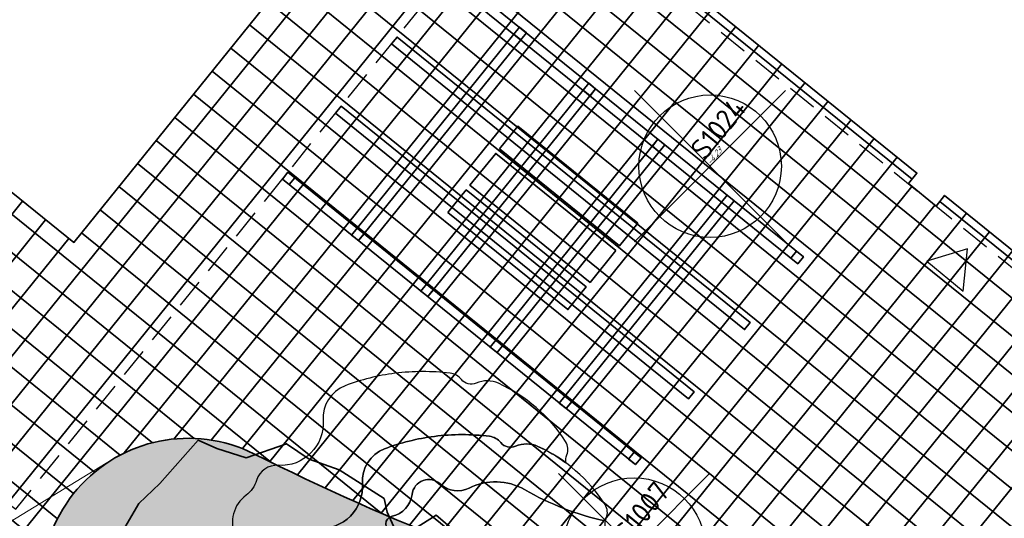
# Model space of a CAD drawing. Header units: metres. Extents: x 93008 to 98406, y 448779 to 454332.
# Tile 67 of 136: x 95627.2 to 95643.79, y 451716.49 to 451724.89. Entities that reach past the tile are written whole.
import ezdxf

# ---------------------------------------------------------------- set-up
doc = ezdxf.new("R2010")
doc.units = ezdxf.units.M
doc.header["$MEASUREMENT"] = 0
doc.header["$PDMODE"] = 3
doc.header["$PDSIZE"] = 0.25
doc.linetypes.add('DASHED', pattern=[0.75, 0.5, -0.25])
doc.layers.get('DefPoints').update_dxf_attribs({"color": 6})
for name, color, linetype, lineweight in [('B-ME-AL-SITUATIEMETING-S', 7, 'Continuous', 13), ('B-ME-GR-BOOM-ONVOLDOENDE-S', 1, 'Continuous', 25), ('B-ME-GR-BOOM-S', 90, 'Continuous', 25), ('N-PV-GR-BEPLANTING-A', 7, 'Continuous', 35), ('N-PV-GR-BEPLANTING-HEESTERS-G', 5, 'Continuous', 35), ('N-PV-GR-BOOM-GEEL-S', 2, 'Continuous', 25), ('N-PV-GR-BOOM-GEELDONKER-S', 42, 'Continuous', 25), ('N-PV-GR-BOOM-S', 1, 'Continuous', 25), ('N-PV-GR-VASTE PLANTEN-G', 40, 'Continuous', 25), ('N-PV-GW-TALUD-G', 1, 'Continuous', 35), ('N-PV-GW-TALUDARCERING-G', 7, 'Continuous', 18), ('N-PV-IE-MEUBILAIR_WEGMEUBILAIR-BANK-G', 1, 'Continuous', 35), ('N-PV-IE-TERREINAFSCHEIDING_KUNSTMATIG_PERGOLA-G', 210, 'Continuous', 35), ('N-PV-OG-BEBOUWING_ENTREE-G', 7, 'Continuous', 25), ('N-PV-OG-BEBOUWING_LUIFEL-G', 3, 'DASHED', 25), ('N-PV-OG-BEBOUWING_MAATSCHAPPELIJK-G', 6, 'Continuous', 25), ('N-PV-VH-VERHARDING-LICHT_OPEN-A', 8, 'Continuous', 35), ('N-PV-VH-VERHARDING-LICHT_OPEN-G', 2, 'Continuous', 35), ('N-PV-VH-VERHARDING_CORTENSSTAAL-G', 32, 'Continuous', 35), ('X-XX-AL-MEETPUNT_DATA_HOOGTE-T', 3, 'Continuous', 13), ('X-XX-AL-MEETPUNT_DATA_PUNTNUMMER-T', 7, 'Continuous', 13), ('X-XX-AL-MEETPUNT_MARKER-S', 7, 'Continuous', 13)]:
    doc.layers.add(name, color=color, linetype=linetype, lineweight=lineweight)
doc.layers.add('X-XX-AL-SCHADUW-G', color=6, linetype='Continuous')
doc.styles.add('NLCS-ISO', font='NLCS-ISO.ttf')
pattern_1 = [(315.0000000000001, (1.272792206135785, 0.5939696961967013), (2.163746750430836, -0.3394112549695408), [0, -0.72, 0, -0.96, 0, -1.68]), (325.0000000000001, (3.118340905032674, 0.7000357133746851), (2.462758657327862, 1.058923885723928), [0, -1.86, 0, -0.42, 0, -1.59]), (335.0000000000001, (2.184959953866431, 1.209152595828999), (2.506027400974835, 1.611932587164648), [0, -1.29, 0, -0.8699999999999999, 0, -1.89]), (345.0000000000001, (2.800142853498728, 0.1697056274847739), (1.745057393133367, 1.644376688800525), [0, -1.68, 0, -2.13, 0, -1.53]), (355.0000000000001, (2.227386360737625, 0.3181980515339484), (2.394213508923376, 1.205919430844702), [0, -1.23, 0, -0.9899999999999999, 0, -1.71]), (5.000000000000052, (2.906208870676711, -0.7848885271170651), (0.999698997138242, 1.653421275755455), [0, -0.36, 0, -2.37, 0, -1.41]), (15.00000000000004, (2.291025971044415, -0.5939696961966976), (1.971862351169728, 2.609264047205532), [0, -0.45, 0, -1.41, 0, -1.62]), (25.00000000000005, (1.569777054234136, -0.2969848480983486), (0.6131130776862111, 1.808560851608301), [0, -0.84, 0, -0.9599999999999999, 0, -2.19]), (35.00000000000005, (1.506137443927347, -0.6576093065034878), (0.7812364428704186, 2.231696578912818), [0, -1.08, 0, -1.29]), (45.00000000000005, (2.20617315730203, -1.781909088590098), (-0.4454772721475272, 2.397091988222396), [0, -1.65, 0, -0.9299999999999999, 0, -2.19]), (55.00000000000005, (0.6363961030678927, 0.2121320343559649), (-0.714931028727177, 1.855659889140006), [0, -0.8400000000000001, 0, -1.74, 0, -1.98]), (65.00000000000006, (1.060660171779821, 0.2121320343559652), (-0.2798065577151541, 2.381366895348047), [0, -1.44, 0, -1.14, 0, -1.59]), (75.00000000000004, (1.48492424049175, 0.2121320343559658), (-1.2453374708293, 2.538825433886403), [0, -1.98, 0, -0.63, 0, -2.28]), (85.00000000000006, (1.909188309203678, 0.2121320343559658), (-1.414361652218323, 1.388553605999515), [0, -1.14, 0, -0.42, 0, -2.34]), (95.00000000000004, (2.333452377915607, 0.2121320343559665), (-2.486851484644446, 1.920564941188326), [0, -0.33, 0, -1.74, 0, -1.44]), (105.0000000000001, (2.757716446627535, 0.2121320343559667), (-2.41098874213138, 1.000066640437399), [0, -0.8400000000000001, 0, -0.99, 0, -1.92]), (115, (3.181980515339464, 0.2121320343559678), (-3.276486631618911, 0.921648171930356), [0, -1.77, 0, -0.7199999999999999, 0, -1.23]), (125.0000000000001, (3.606244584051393, 0.2121320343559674), (-2.09640898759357, -0.03961510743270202), [0, -1.14, 0, -0.66, 0, -2.31])]

# ---------------------------------------------------------------- blocks, each defined once
blk = doc.blocks.new('*U272')
at = {"layer": 'B-ME-GR-BOOM-ONVOLDOENDE-S'}
for p, q in [((-1.060660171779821, -1.060660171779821), (1.060660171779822, 1.060660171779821)), ((-1.060660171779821, 1.060660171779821), (1.060660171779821, -1.060660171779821))]:
    blk.add_line(p, q, dxfattribs=at)
blk.add_circle((0, 0), 1, dxfattribs=at)
blk = doc.blocks.new('*U273')
at = {"layer": 'B-ME-GR-BOOM-ONVOLDOENDE-S'}
for p, q in [((-1.060660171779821, -1.060660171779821), (1.060660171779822, 1.060660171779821)), ((-1.060660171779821, 1.060660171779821), (1.060660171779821, -1.060660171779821))]:
    blk.add_line(p, q, dxfattribs=at)
blk.add_circle((0, 0), 1, dxfattribs=at)
blk = doc.blocks.new('SAL-MEETPUNT_MARKER-SO')
at = {"layer": 'DefPoints', "color": 0, "linetype": 'ByBlock', "lineweight": -2}
blk.add_point((0, 0), dxfattribs=at)
at = {"layer": 'X-XX-AL-MEETPUNT_MARKER-S'}
blk.add_circle((0, 0), 0.08146403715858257, dxfattribs=at)
at = {"layer": 'X-XX-AL-MEETPUNT_DATA_HOOGTE-T', "style": 'NLCS-ISO', "oblique": 30}
blk.add_attdef('HOOGTE', (0.07941579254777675, 4.274358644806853e-15), '', height=1, dxfattribs=at)
at = {"layer": 'X-XX-AL-MEETPUNT_DATA_PUNTNUMMER-T', "color": 1, "style": 'NLCS-ISO'}
blk.add_attdef('PUNTID', (0.07926651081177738, 1.185098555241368), '', height=3.5, dxfattribs=at)
blk = doc.blocks.new('entree')
at = {"layer": 'N-PV-OG-BEBOUWING_ENTREE-G', "flags": 128}
blk.add_lwpolyline([(-5.820766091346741e-11, 0.8660254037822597), (-0.3969808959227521, 0.2695160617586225), (0.3969808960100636, 0.2695160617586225)], close=True, dxfattribs=at)
blk = doc.blocks.new('*U274')
at = {"layer": 'N-PV-GR-BOOM-GEEL-S'}
blk.add_lwpolyline([(2.495712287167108, 1.414761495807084, -0.07741090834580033), (1.133980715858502, 1.942796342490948, 0.2533802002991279), (0.1996570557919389, 1.969072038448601, -0.3132341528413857), (-0.2849487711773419, 2.03682371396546, 0.6116974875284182), (-0.7614642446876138, 1.861834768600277, -0.3215232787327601), (-1.099347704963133, 1.494067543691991, 0.8114380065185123), (-1.099837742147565, 1.234706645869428, 0.07973472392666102), (-0.8739900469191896, 1.223359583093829, -0.8088703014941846), (-0.7396280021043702, 0.8171971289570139, 0.2850393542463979), (-1.06836201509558, 0.1940350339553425, 0.1201923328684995), (-1.028106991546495, 0.06800380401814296, -0.3909766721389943), (-1.18300444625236, -0.7080523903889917, 0.2373657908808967), (-1.558022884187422, -1.434934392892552, 0.3424757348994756), (-1.110698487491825, -2.023716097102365, -0.6874129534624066), (-1.060365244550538, -2.500563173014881, 0.09509232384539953), (0.3513301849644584, -2.650821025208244, 0.1854939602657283), (1.200444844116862, -2.24023863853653, -0.2025953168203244), (1.706917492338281, -2.0156191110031, 0.2570970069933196), (2.096313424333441, -1.792175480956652, -0.1342220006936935), (2.336739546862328, -1.564852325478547, 0.3206801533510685), (2.655225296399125, -0.9214040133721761, -0.1933511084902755), (2.871584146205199, 0.04177499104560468, 0.3083053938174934), (2.874950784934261, 0.7383644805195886, 0.02393989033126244), (2.559071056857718, 1.161602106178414, -0.2256106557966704)], format="xyb", close=True, dxfattribs=at)
blk.add_circle((0, 0), 0.177297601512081, dxfattribs=at)
at = {"layer": 'N-PV-GR-BOOM-GEELDONKER-S'}
blk.add_lwpolyline([(1.358568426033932, 2.671399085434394, 0.2151138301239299), (0.9829158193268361, 2.673636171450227, -0.3399069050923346), (0.73322663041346, 2.734076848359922, 0.1947390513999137), (0.5421577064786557, 2.840487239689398, 0.06222645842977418), (-0.3863351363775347, 2.839730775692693, 0.06005823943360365), (-1.22636313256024, 2.629633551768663, 0.3303201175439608), (-1.597206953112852, 2.048089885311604, -0.4543761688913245), (-2.350529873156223, 1.290499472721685, 0.3463894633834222), (-2.718965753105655, 1.037270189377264, -0.1583209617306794), (-2.896367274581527, 0.7865381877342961, 0.3477025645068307), (-3.07927465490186, 0.1004825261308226, -0.1163001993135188), (-2.998011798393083, -0.353442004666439, 0.2730953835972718), (-2.633926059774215, -1.05488111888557, -0.2198273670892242), (-2.20127772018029, -1.716406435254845, 0.2874047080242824), (-1.731835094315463, -2.26684687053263, -0.01590873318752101), (-1.319866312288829, -2.411066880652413, 0.01822786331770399), (-1.060365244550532, -2.500563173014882, 0.6874129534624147), (-1.110698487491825, -2.023716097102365, -0.3424757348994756), (-1.558022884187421, -1.434934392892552, -0.2373657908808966), (-1.18300444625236, -0.7080523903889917, 0.3909766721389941), (-1.028106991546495, 0.06800380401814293, -0.1201923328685), (-1.06836201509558, 0.1940350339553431, -0.2850393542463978), (-0.73962800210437, 0.8171971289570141, 0.8088703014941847), (-0.8739900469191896, 1.223359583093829, -0.07973472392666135), (-1.099837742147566, 1.234706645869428, -0.8114380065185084), (-1.099347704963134, 1.494067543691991, 0.3215232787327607), (-0.7614642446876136, 1.861834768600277, -0.6116974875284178), (-0.2849487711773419, 2.03682371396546, 0.3132341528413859), (0.1996570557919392, 1.969072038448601, -0.2533802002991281), (1.133980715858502, 1.942796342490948, 0.0774109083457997), (2.495712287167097, 1.414761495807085, -0.0449241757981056), (2.511210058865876, 1.467011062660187, 0.2419826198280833), (2.489535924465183, 1.690437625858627, 0.1433521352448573)], format="xyb", close=True, dxfattribs=at)
at = {"layer": 'X-XX-AL-SCHADUW-G'}
blk.add_lwpolyline([(0.6947896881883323, 3.733208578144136, 0.2151138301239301), (0.3191370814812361, 3.73544566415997, -0.3399069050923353), (0.06944789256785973, 3.795886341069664, 0.1947390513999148), (-0.1216210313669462, 3.902296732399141, 0.06222645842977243), (-1.050113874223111, 3.901540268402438, 0.06005823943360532), (-1.89014187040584, 3.691443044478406, 0.3303201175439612), (-2.260985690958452, 3.109899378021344, -0.4543761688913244), (-3.014308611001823, 2.352308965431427, 0.346389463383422), (-3.382744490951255, 2.099079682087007, -0.1583209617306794), (-3.560146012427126, 1.848347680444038, 0.3477025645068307), (-3.743053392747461, 1.162292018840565, -0.1163001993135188), (-3.661790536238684, 0.7083674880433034, 0.2730953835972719), (-3.297704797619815, 0.006928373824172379, -0.1146856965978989), (-2.996530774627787, -0.2953361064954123, 0.1016626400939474), (-3.07927465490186, 0.100482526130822, -0.3477025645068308), (-2.896367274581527, 0.7865381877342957, 0.1583209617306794), (-2.718965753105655, 1.037270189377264, -0.3463894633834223), (-2.350529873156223, 1.290499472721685, 0.4543761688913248), (-1.597206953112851, 2.048089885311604, -0.3303201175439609), (-1.226363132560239, 2.629633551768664, -0.06005823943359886), (-0.3863351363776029, 2.839730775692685, -0.06222645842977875), (0.5421577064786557, 2.840487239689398, -0.1947390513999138), (0.73322663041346, 2.734076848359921, 0.3399069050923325), (0.9829158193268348, 2.673636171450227, -0.215113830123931), (1.358568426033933, 2.671399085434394, -0.05108912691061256), (1.826663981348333, 2.395991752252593, -0.1119852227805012), (1.847431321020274, 2.528820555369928, 0.2419826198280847), (1.825757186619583, 2.75224711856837, 0.1433521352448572)], format="xyb", close=True, dxfattribs=at)

msp = doc.modelspace()

# ---------------------------------------------------------------- hatches: boundary and pattern name
at = {"layer": 'N-PV-GR-BEPLANTING-A'}
h = msp.add_hatch(dxfattribs=at)
h.set_pattern_fill('SAND', color=256, scale=3, angle=-44.99999999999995)
h.set_pattern_definition(pattern_1)
edge = h.paths.add_edge_path()
edge.add_line((95669.80074529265, 451735.1460577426), (95667.37742715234, 451737.1044339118))
edge.add_line((95667.37742715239, 451737.1044339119), (95665.80606422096, 451735.1600108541))
edge.add_line((95665.80606422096, 451735.1600108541), (95666.28495349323, 451734.7730020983))
edge.add_line((95666.28495349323, 451734.7730020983), (95650.30507959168, 451714.9993146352))
edge.add_arc((95646.41622159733, 451718.1420496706), 5.000000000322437, 263.09356292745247, 321.05699547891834, ccw=False)
edge.add_arc((95651.22615649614, 451757.8518032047), 44.99999999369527, 243.4946205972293, 263.09356292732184, ccw=False)
edge.add_arc((95630.0399999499, 451715.3689361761), 2.472594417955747, 63.49462059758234, 214.8890009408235)
edge.add_arc((95751.0510797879, 451799.7529035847), 150.0000000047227, 214.8890009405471, 221.2421910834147)
edge.add_arc((95640.1414544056, 451702.5145109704), 2.500000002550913, 221.242191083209, 320.7074838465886)
edge.add_line((95642.07626174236, 451700.931311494), (95648.07048178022, 451708.2567692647))
edge.add_line((95648.07048178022, 451708.2567692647), (95669.80074529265, 451735.1460577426))
h = msp.add_hatch(dxfattribs=at)
h.set_pattern_fill('SAND', color=256, scale=3, angle=-44.99999999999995)
h.set_pattern_definition(pattern_1)
edge = h.paths.add_edge_path()
edge.add_arc((95614.56678146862, 451713.0496227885), 1.999999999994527, 140.7074838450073, 230.7074838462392)
edge.add_line((95613.30022188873, 451711.5017769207), (95631.88334874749, 451696.2957167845))
edge.add_arc((95633.46654822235, 451698.2305241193), 2.499999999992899, 230.7074838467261, 394.5427753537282)
edge.add_arc((95511.97034146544, 451614.5948753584), 149.9999999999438, 34.54277535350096, 43.65346851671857)
edge.add_arc((95618.32895630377, 451716.0682464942), 2.99999999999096, 43.65346851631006, 140.7074838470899)
edge.add_line((95616.00718750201, 451717.968085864), (95613.01893560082, 451714.3161823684))
at = {"layer": 'N-PV-VH-VERHARDING-LICHT_OPEN-A'}
h = msp.add_hatch(dxfattribs=at)
h.set_pattern_fill('ANSI37', color=256, scale=4, angle=-44.99999999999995)
h.set_pattern_definition([(321.0569954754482, (95605.26954660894, 451736.0074012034), (0.3142735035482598, 0.3888857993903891), []), (51.05699547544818, (95605.26954660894, 451736.0074012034), (-0.388885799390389, 0.3142735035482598), [])])
edge = h.paths.add_edge_path()
edge.add_line((95691.57154097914, 451766.0629284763), (95661.91642631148, 451790.0283620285))
edge.add_arc((95648.0883921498, 451772.9173868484), 22.00000000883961, 51.0569954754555, 69.39580322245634)
edge.add_arc((95653.01513511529, 451786.0218595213), 7.999999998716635, 69.39580322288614, 100.6054100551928)
edge.add_arc((95647.86189858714, 451813.5435628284), 19.9999999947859, 271.71568910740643, 280.60541005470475, ccw=False)
edge.add_arc((95648.38584769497, 451796.0514080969), 2.499999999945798, 159.3028235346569, 271.7156891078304, ccw=False)
edge.add_line((95646.04719407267, 451796.9349799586), (95646.3897878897, 451797.8417633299))
edge.add_line((95646.3897878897, 451797.8417633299), (95644.51886499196, 451798.5486208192))
edge.add_line((95644.51886499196, 451798.5486208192), (95644.20133363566, 451797.7081732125))
edge.add_arc((95642.79835930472, 451798.2375534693), 1.499526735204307, 232.547305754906, 339.32714885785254, ccw=False)
edge.add_arc((95661.16345423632, 451822.2123709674), 31.70000000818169, 193.823146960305, 232.5473057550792, ccw=False)
edge.add_arc((95604.64905219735, 451808.306891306), 26.50000001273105, 13.82314696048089, 36.53564190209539)
edge.add_arc((95628.35190940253, 451825.8689117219), 3.00000000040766, 159.3028235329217, 216.5356419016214, ccw=False)
edge.add_line((95625.54552505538, 451826.9291979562), (95625.6952940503, 451827.3256091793))
edge.add_line((95625.6952940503, 451827.3256091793), (95623.82437115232, 451828.0324666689))
edge.add_line((95623.82437115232, 451828.0324666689), (95623.51402654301, 451827.2110410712))
edge.add_arc((95620.70764219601, 451828.2713273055), 3.000000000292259, 264.2597440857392, 339.3028235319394, ccw=False)
edge.add_arc((95616.6068693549, 451787.4769199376), 38.00000012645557, 84.2597440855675, 124.546657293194)
edge.add_line((95595.05793742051, 451818.7761777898), (95596.19209173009, 451817.1288484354))
edge.add_arc((95616.60686930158, 451787.4769200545), 35.99999999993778, 83.89238061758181, 124.54665732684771, ccw=False)
edge.add_arc((95637.96345792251, 451735.4021177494), 89.60128104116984, 101.2799789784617, 113.6679445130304)
edge.add_arc((95606.827434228, 451806.439918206), 12.03955681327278, 113.6679445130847, 192.6323898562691)
edge.add_arc((95584.34558935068, 451801.4012845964), 10.99999999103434, -37.80994357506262, 12.63238985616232, ccw=False)
edge.add_arc((95589.48090544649, 451797.4164974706), 4.500000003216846, 264.61707664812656, 322.1900564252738, ccw=False)
edge.add_line((95589.05875329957, 451792.9363426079), (95588.73808621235, 451792.966558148))
edge.add_line((95588.73808621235, 451792.966558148), (95588.55046303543, 451790.9753782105))
edge.add_line((95588.55046303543, 451790.9753782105), (95590.9734838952, 451790.7470639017))
edge.add_arc((95590.78586071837, 451788.755883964), 2.000000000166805, -13.504645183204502, 84.61707663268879, ccw=False)
edge.add_arc((95578.14529787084, 451791.7916985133), 14.99999996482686, 340.87712679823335, 346.4953548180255, ccw=False)
edge.add_arc((95578.1452978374, 451791.7916985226), 14.99999999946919, 316.91313189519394, 340.87712680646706, ccw=False)
edge.add_arc((95578.14529800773, 451791.7916983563), 14.99999976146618, 315.0279413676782, 316.91313191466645, ccw=False)
edge.add_arc((95590.8775554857, 451779.0740490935), 2.995805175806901, 135.0576540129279, 218.4571861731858)
edge.add_arc((95678.49558118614, 451848.8452592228), 114.9999999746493, 218.5287854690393, 225.6390603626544)
edge.add_arc((95594.5944493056, 451763.0513196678), 5.000000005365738, 32.10124185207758, 45.639060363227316, ccw=False)
edge.add_line((95598.83000132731, 451765.708404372), (95600.11884994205, 451763.6539025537))
edge.add_arc((95589.95352510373, 451757.2768992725), 11.99999999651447, 11.603098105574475, 32.10124185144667, ccw=False)
edge.add_arc((95566.73784796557, 451752.5100969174), 35.70000146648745, -9.066396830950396, 11.603098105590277, ccw=False)
edge.add_arc((95599.02930851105, 451747.3572654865), 2.999999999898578, 258.99350302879, 350.9336031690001, ccw=False)
edge.add_arc((95612.01188920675, 451814.1064422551), 71.00000000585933, 245.84893109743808, 258.9935030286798, ccw=False)
edge.add_arc((95584.19010228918, 451752.0584916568), 3.000000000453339, 174.5842639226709, 245.8489301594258, ccw=False)
edge.add_arc((95568.26152498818, 451753.568599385), 13.00000000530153, 338.1934815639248, 354.5842642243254, ccw=False)
edge.add_arc((95589.68533323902, 451745.0056152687), 10.07172169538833, 158.2397241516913, 182.2053840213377)
edge.add_arc((95581.6209550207, 451744.6396341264), 1.999999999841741, 68.4867695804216, 180.6186894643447, ccw=False)
edge.add_arc((95539.08189156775, 451636.7210160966), 118.0000001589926, 60.00120711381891, 68.48676958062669, ccw=False)
edge.add_arc((95597.07977515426, 451737.1811850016), 1.99999999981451, -28.23188825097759, 60.001207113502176, ccw=False)
edge.add_arc((95586.5072913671, 451742.8576792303), 14.00000000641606, 310.45524532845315, 331.7681117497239, ccw=False)
edge.add_arc((95592.34697633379, 451736.0094619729), 5.000000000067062, 300.8574853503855, 310.45524532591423, ccw=False)
edge.add_line((95594.91149837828, 451731.7172333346), (95614.28549258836, 451715.8640250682))
edge.add_line((95614.28549258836, 451715.8640250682), (95616.00718750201, 451717.9680858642))
edge.add_arc((95618.32895630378, 451716.0682464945), 2.999999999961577, 43.65346851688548, 140.7074838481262, ccw=False)
edge.add_arc((95511.97034146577, 451614.5948753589), 149.9999999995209, 34.54277535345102, 43.65346851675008, ccw=False)
edge.add_arc((95633.4665482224, 451698.2305241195), 2.500000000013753, -58.73051882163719, 34.54277535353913, ccw=False)
edge.add_line((95634.76420799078, 451696.0936855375), (95639.82826766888, 451699.1689887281))
edge.add_arc((95641.35170371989, 451701.1511952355), 2.500000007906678, 221.950333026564, 232.4557169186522, ccw=False)
edge.add_arc((95751.05107979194, 451799.7529035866), 150.0000000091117, 214.8890009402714, 221.9503330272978, ccw=False)
edge.add_arc((95630.03999994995, 451715.3689361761), 2.472594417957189, 63.49462059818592, 214.8890009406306, ccw=False)
edge.add_arc((95651.226156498, 451757.8518032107), 44.9999999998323, 243.4946205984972, 263.0935629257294)
edge.add_arc((95646.4162215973, 451718.1420496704), 5.000000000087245, 263.0935629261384, 321.0569954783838)
edge.add_line((95650.30507959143, 451714.9993146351), (95666.28494877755, 451734.772996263))
edge.add_line((95666.28494877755, 451734.772996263), (95664.25051658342, 451736.4170993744))
edge.add_line((95664.25051658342, 451736.4170993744), (95664.24954115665, 451736.4178154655))
edge.add_line((95664.24954115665, 451736.4178154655), (95648.54233257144, 451716.981527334))
edge.add_line((95648.54233257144, 451716.981527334), (95645.36148006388, 451719.5520960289))
edge.add_line((95645.36148006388, 451719.5520960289), (95645.50604587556, 451719.7309834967))
edge.add_line((95645.50604587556, 451719.7309834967), (95642.78361194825, 451721.9310865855))
edge.add_line((95642.78361194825, 451721.9310865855), (95642.6390461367, 451721.7521991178))
edge.add_line((95642.6390461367, 451721.7521991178), (95642.17238317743, 451722.129327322))
edge.add_line((95642.17238317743, 451722.129327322), (95642.31694898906, 451722.3082147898))
edge.add_line((95642.31694898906, 451722.3082147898), (95637.33932742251, 451726.3308213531))
edge.add_line((95637.33932742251, 451726.3308213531), (95637.19464494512, 451726.1520281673))
edge.add_line((95637.19464494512, 451726.1520281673), (95636.72786532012, 451726.5292506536))
edge.add_line((95636.72786532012, 451726.5292506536), (95636.87243113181, 451726.7081381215))
edge.add_line((95636.87243113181, 451726.7081381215), (95634.77256448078, 451728.4051207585))
edge.add_line((95634.77256448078, 451728.4051207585), (95634.6282320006, 451728.2260447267))
edge.add_line((95634.6282320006, 451728.2260447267), (95634.14966913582, 451728.6127897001))
edge.add_line((95634.14966913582, 451728.6127897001), (95628.10933239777, 451721.1384046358))
edge.add_line((95628.10933239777, 451721.1384046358), (95612.4683455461, 451733.7784849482))
edge.add_line((95612.4683455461, 451733.7784849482), (95610.68641478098, 451731.5735024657))
edge.add_line((95610.68641478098, 451731.5735024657), (95608.77115221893, 451733.1212994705))
edge.add_line((95608.77115221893, 451733.1212994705), (95608.8968616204, 451733.2768537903))
edge.add_line((95608.8968616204, 451733.2768537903), (95607.28298555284, 451734.5810888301))
edge.add_line((95607.28298555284, 451734.5810888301), (95607.15727615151, 451734.4255345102))
edge.add_line((95607.15727615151, 451734.4255345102), (95605.2420135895, 451735.9733315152))
edge.add_line((95605.2420135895, 451735.9733315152), (95612.16231613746, 451744.536596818))
edge.add_line((95612.16231613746, 451744.536596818), (95612.23464889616, 451744.4781419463))
edge.add_line((95612.23464889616, 451744.4781419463), (95613.38174718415, 451745.897575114))
edge.add_line((95613.38174718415, 451745.897575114), (95606.3289143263, 451751.5972393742))
edge.add_line((95606.3289143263, 451751.5972393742), (95606.66543839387, 451752.0136582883))
edge.add_line((95606.66543839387, 451752.0136582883), (95606.66154953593, 451752.0168010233))
edge.add_line((95606.66154953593, 451752.0168010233), (95607.86157148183, 451753.5017225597))
edge.add_line((95607.86157148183, 451753.5017225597), (95609.15109038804, 451755.0894338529))
edge.add_line((95609.15109038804, 451755.0894338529), (95609.85108482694, 451754.5237415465))
edge.add_line((95609.85108482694, 451754.5237415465), (95611.64558653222, 451756.744279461))
edge.add_line((95611.64558653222, 451756.744279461), (95610.9455920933, 451757.3099717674))
edge.add_line((95610.9455920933, 451757.3099717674), (95611.53139790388, 451758.0348548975))
edge.add_line((95611.53139790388, 451758.0348548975), (95611.74139623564, 451757.8651472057))
edge.add_line((95611.74139623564, 451757.8651472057), (95613.02111794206, 451759.4486901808))
edge.add_line((95613.02111794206, 451759.4486901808), (95612.81111961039, 451759.6183978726))
edge.add_line((95612.81111961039, 451759.6183978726), (95614.71781695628, 451761.9777680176))
edge.add_line((95614.71781695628, 451761.9777680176), (95611.08562359, 451764.9130825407))
edge.add_line((95611.08562359, 451764.9130825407), (95611.13747871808, 451764.9772486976))
edge.add_line((95611.13747871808, 451764.9772486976), (95611.03247955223, 451765.0621025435))
edge.add_line((95611.03247955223, 451765.0621025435), (95611.0010522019, 451765.0232139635))
edge.add_line((95611.0010522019, 451765.0232139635), (95610.89994189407, 451765.1049250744))
edge.add_line((95610.89994189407, 451765.1049250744), (95608.78271641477, 451766.8840794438))
edge.add_line((95608.78271641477, 451766.8840794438), (95608.74940342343, 451766.8428575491))
edge.add_line((95608.74940342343, 451766.8428575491), (95608.54718280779, 451767.006279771))
edge.add_line((95608.54718280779, 451767.006279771), (95606.47273476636, 451768.7508640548))
edge.add_line((95606.47273476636, 451768.7508640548), (95606.43942177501, 451768.7096421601))
edge.add_line((95606.43942177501, 451768.7096421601), (95606.23720115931, 451768.8730643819))
edge.add_line((95606.23720115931, 451768.8730643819), (95604.13941997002, 451770.6365050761))
edge.add_line((95604.13941997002, 451770.6365050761), (95604.10610697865, 451770.5952831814))
edge.add_line((95604.10610697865, 451770.5952831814), (95603.90388636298, 451770.7587054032))
edge.add_line((95603.90388636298, 451770.7587054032), (95601.80610517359, 451772.5221460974))
edge.add_line((95601.80610517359, 451772.5221460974), (95601.77279218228, 451772.4809242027))
edge.add_line((95601.77279218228, 451772.4809242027), (95601.57057156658, 451772.6443464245))
edge.add_line((95601.57057156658, 451772.6443464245), (95599.47279037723, 451774.4077871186))
edge.add_line((95599.47279037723, 451774.4077871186), (95599.43947738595, 451774.3665652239))
edge.add_line((95599.43947738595, 451774.3665652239), (95599.23725677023, 451774.5299874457))
edge.add_line((95599.23725677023, 451774.5299874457), (95597.1394755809, 451776.2934281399))
edge.add_line((95597.1394755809, 451776.2934281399), (95597.10616258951, 451776.2522062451))
edge.add_line((95597.10616258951, 451776.2522062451), (95596.90394197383, 451776.415628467))
edge.add_line((95596.90394197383, 451776.415628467), (95595.68979397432, 451777.4205973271))
edge.add_line((95595.68979397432, 451777.4205973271), (95596.65619307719, 451778.6164311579))
edge.add_line((95596.65619307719, 451778.6164311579), (95596.64180430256, 451778.6280592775))
edge.add_line((95596.64180430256, 451778.6280592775), (95596.80522652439, 451778.8302798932))
edge.add_line((95596.80522652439, 451778.8302798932), (95596.87639262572, 451778.772767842))
edge.add_line((95596.87639262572, 451778.772767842), (95598.59861142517, 451780.9038620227))
edge.add_line((95598.59861142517, 451780.9038620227), (95598.55738953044, 451780.9371750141))
edge.add_line((95598.55738953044, 451780.9371750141), (95598.72081175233, 451781.1393956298))
edge.add_line((95598.72081175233, 451781.1393956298), (95600.48425244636, 451783.2371768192))
edge.add_line((95600.48425244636, 451783.2371768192), (95600.44303055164, 451783.2704898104))
edge.add_line((95600.44303055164, 451783.2704898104), (95600.60645277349, 451783.4727104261))
edge.add_line((95600.60645277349, 451783.4727104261), (95600.58117519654, 451783.4931382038))
edge.add_line((95600.58117519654, 451783.4931382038), (95603.86669042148, 451787.5586741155))
edge.add_line((95603.86669042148, 451787.5586741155), (95599.20006082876, 451791.329956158))
edge.add_line((95599.20006082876, 451791.329956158), (95600.46522593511, 451792.8954866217))
edge.add_line((95600.46522593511, 451792.8954866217), (95600.65392573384, 451793.0772794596))
edge.add_line((95600.65392573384, 451793.0772794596), (95600.69514762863, 451793.0439664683))
edge.add_line((95600.69514762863, 451793.0439664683), (95602.41736642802, 451795.1750606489))
edge.add_line((95602.41736642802, 451795.1750606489), (95602.37614453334, 451795.2083736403))
edge.add_line((95602.37614453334, 451795.2083736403), (95602.53956675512, 451795.410594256))
edge.add_line((95602.53956675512, 451795.410594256), (95604.30300744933, 451797.5083754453))
edge.add_line((95604.30300744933, 451797.5083754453), (95604.26178555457, 451797.5416884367))
edge.add_line((95604.26178555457, 451797.5416884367), (95604.42520777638, 451797.7439090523))
edge.add_line((95604.42520777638, 451797.7439090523), (95606.18864847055, 451799.8416902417))
edge.add_line((95606.18864847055, 451799.8416902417), (95606.1474265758, 451799.875003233))
edge.add_line((95606.1474265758, 451799.875003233), (95606.31084879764, 451800.0772238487))
edge.add_line((95606.31084879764, 451800.0772238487), (95608.07428949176, 451802.175005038))
edge.add_line((95608.07428949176, 451802.175005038), (95608.03306759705, 451802.2083180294))
edge.add_line((95608.03306759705, 451802.2083180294), (95608.1964898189, 451802.4105386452))
edge.add_line((95608.1964898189, 451802.4105386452), (95609.95993051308, 451804.5083198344))
edge.add_line((95609.95993051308, 451804.5083198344), (95609.91870861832, 451804.5416328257))
edge.add_line((95609.91870861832, 451804.5416328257), (95610.08213084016, 451804.7438534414))
edge.add_line((95610.08213084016, 451804.7438534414), (95611.80785871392, 451806.7949683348))
edge.add_line((95611.80785871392, 451806.7949683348), (95611.76663681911, 451806.8282813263))
edge.add_line((95611.76663681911, 451806.8282813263), (95611.84834793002, 451806.9293916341))
edge.add_line((95611.84834793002, 451806.9293916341), (95611.93472567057, 451807.0267306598))
edge.add_line((95611.93472567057, 451807.0267306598), (95611.91528138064, 451807.0424443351))
edge.add_line((95611.91528138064, 451807.0424443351), (95613.71292582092, 451809.2668711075))
edge.add_line((95613.71292582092, 451809.2668711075), (95613.82036669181, 451809.3600454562))
edge.add_line((95613.82036669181, 451809.3600454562), (95613.8009224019, 451809.3757591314))
edge.add_line((95613.8009224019, 451809.3757591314), (95615.59856684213, 451811.600185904))
edge.add_line((95615.59856684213, 451811.600185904), (95615.70600771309, 451811.6933602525))
edge.add_line((95615.70600771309, 451811.6933602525), (95615.68656342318, 451811.7090739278))
edge.add_line((95615.68656342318, 451811.7090739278), (95616.71423777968, 451812.9807304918))
edge.add_line((95616.71423777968, 451812.9807304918), (95619.23032890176, 451810.9473809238))
edge.add_line((95619.23032890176, 451810.9473809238), (95620.33113612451, 451810.018561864))
edge.add_line((95620.33113612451, 451810.018561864), (95620.35030680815, 451810.0422838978))
edge.add_line((95620.35030680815, 451810.0422838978), (95620.3969731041, 451810.0045710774))
edge.add_line((95620.3969731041, 451810.0045710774), (95620.40548372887, 451810.0151022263))
edge.add_line((95620.40548372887, 451810.0151022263), (95624.87379475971, 451806.4040890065))
edge.add_line((95624.87379475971, 451806.4040890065), (95625.25519708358, 451806.8760408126))
edge.add_line((95625.25519708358, 451806.8760408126), (95631.06906160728, 451802.1776342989))
edge.add_line((95631.06906160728, 451802.1776342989), (95630.707433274, 451801.7301510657))
edge.add_line((95630.707433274, 451801.7301510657), (95633.19630239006, 451799.7188006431))
edge.add_line((95633.19630239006, 451799.7188006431), (95633.55793072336, 451800.1662838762))
edge.add_line((95633.55793072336, 451800.1662838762), (95633.94680561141, 451799.8520191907))
edge.add_line((95633.94680561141, 451799.8520191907), (95633.52546531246, 451799.3306476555))
edge.add_line((95633.52546531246, 451799.3306476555), (95634.89434332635, 451798.224404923))
edge.add_line((95634.89434332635, 451798.224404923), (95635.31568362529, 451798.7457764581))
edge.add_line((95635.31568362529, 451798.7457764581), (95635.70455851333, 451798.4315117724))
edge.add_line((95635.70455851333, 451798.4315117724), (95635.32313094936, 451797.9595287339))
edge.add_line((95635.32313094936, 451797.9595287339), (95638.95143545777, 451795.0273569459))
edge.add_line((95638.95143545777, 451795.0273569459), (95639.38000404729, 451795.5576728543))
edge.add_line((95639.38000404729, 451795.5576728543), (95644.56968504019, 451791.3636929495))
edge.add_line((95644.56968504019, 451791.3636929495), (95644.20177123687, 451790.9084320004))
edge.add_line((95644.20177123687, 451790.9084320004), (95645.3314844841, 451789.9954674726))
edge.add_line((95645.3314844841, 451789.9954674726), (95645.3522213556, 451790.0211275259))
edge.add_line((95645.3522213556, 451790.0211275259), (95653.1299373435, 451783.7356574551))
edge.add_line((95653.1299373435, 451783.7356574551), (95654.33579583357, 451782.718738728))
edge.add_line((95654.33579583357, 451782.718738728), (95655.58031890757, 451784.2587264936))
edge.add_line((95655.58031890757, 451784.2587264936), (95656.90074265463, 451785.8402339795))
edge.add_line((95656.90074265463, 451785.8402339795), (95656.87512574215, 451785.8609359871))
edge.add_line((95656.87512574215, 451785.8609359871), (95658.50658176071, 451787.8762956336))
edge.add_line((95658.50658176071, 451787.8762956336), (95662.87832035, 451784.3433263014))
edge.add_line((95662.87832035, 451784.3433263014), (95663.72074639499, 451783.6201825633))
edge.add_line((95663.72074639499, 451783.6201825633), (95663.74144840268, 451783.6457994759))
edge.add_line((95663.74144840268, 451783.6457994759), (95687.16245530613, 451764.7183870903))
edge.add_line((95687.16245530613, 451764.7183870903), (95682.81434818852, 451759.3377294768))
edge.add_line((95682.81434818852, 451759.3377294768), (95681.90255175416, 451758.2618623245))
edge.add_line((95681.90255175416, 451758.2618623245), (95681.92816866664, 451758.2411603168))
edge.add_line((95681.92816866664, 451758.2411603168), (95679.01654694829, 451754.6382847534))
edge.add_line((95679.01654694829, 451754.6382847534), (95681.02902707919, 451753.0174954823))
edge.add_line((95681.02902707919, 451753.0174954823), (95691.57154097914, 451766.0629284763))

# ---------------------------------------------------------------- linework, layer by layer
at = {"layer": 'N-PV-GR-BEPLANTING-HEESTERS-G', "flags": 128}
msp.add_lwpolyline([(95628.77235759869, 451716.0035974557), (95629.20459603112, 451716.7457154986), (95629.55844554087, 451717.0787514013), (95630.20321661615, 451717.8099604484), (95630.5174892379, 451717.6689722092), (95631.01651540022, 451717.5114370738), (95631.69279454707, 451717.7482821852), (95632.07380942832, 451717.4898357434), (95632.58173381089, 451717.3076186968), (95633.3371205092, 451716.8261957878), (95633.39187433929, 451716.5964690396), (95633.590908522, 451716.1520866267), (95634.21681464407, 451716.5450702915), (95634.59784605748, 451716.2239253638)], dxfattribs=at)
at = {"layer": 'N-PV-GR-VASTE PLANTEN-G'}
msp.add_lwpolyline([(95613.01893560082, 451714.3161823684, 0.414213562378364), (95613.30022188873, 451711.5017769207), (95631.88334874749, 451696.2957167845, 0.868025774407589), (95635.52580596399, 451699.6480774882, 0.03977385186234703), (95620.49954028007, 451718.1391316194, 0.4507506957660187), (95616.00718750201, 451717.968085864)], format="xyb", close=True, dxfattribs=at)
at = {"layer": 'N-PV-GW-TALUD-G', "flags": 128}
msp.add_lwpolyline([(95669.80074529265, 451735.1460577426), (95667.37742715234, 451737.1044339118), (95667.37742715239, 451737.1044339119), (95665.80606422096, 451735.1600108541), (95666.28495349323, 451734.7730020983), (95650.30507959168, 451714.9993146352, -0.2584473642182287), (95645.81497973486, 451713.1783304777, -0.08572559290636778), (95631.14347392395, 451717.5816422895, 0.7770388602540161), (95628.01182546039, 451713.9546408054, 0.02772812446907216), (95638.26163024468, 451700.8664026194, 0.4634703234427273), (95642.07626174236, 451700.931311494), (95648.07048178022, 451708.2567692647)], format="xyb", close=True, dxfattribs=at)
at = {"layer": 'N-PV-GW-TALUDARCERING-G'}
msp.add_line((95623.85397133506, 451714.5051018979), (95628.75656543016, 451717.482350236), dxfattribs=at)
at = {"layer": 'N-PV-IE-MEUBILAIR_WEGMEUBILAIR-BANK-G'}
for points in [[(95635.28207669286, 451722.7154653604), (95637.3042828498, 451721.0812431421), (95637.61227088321, 451721.4623512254), (95635.59006472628, 451723.0965734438)], [(95637.24142814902, 451721.0034659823), (95635.21922199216, 451722.6376882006), (95634.78552455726, 451722.1010257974), (95636.80773071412, 451720.4668035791)], [(95634.41468182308, 451721.6421405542), (95636.43688798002, 451720.0079183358), (95636.74487601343, 451720.3890264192), (95634.72266985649, 451722.0232486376)]]:
    msp.add_lwpolyline(points, close=True, dxfattribs=at)
at = {"layer": 'N-PV-IE-TERREINAFSCHEIDING_KUNSTMATIG_PERGOLA-G'}
for points in [[(95634.35844870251, 451725.589758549), (95640.30840143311, 451720.7813739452), (95640.40268348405, 451720.8980396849), (95634.45273075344, 451725.7064242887)], [(95635.61938815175, 451724.7636037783), (95635.73605389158, 451724.6693217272), (95632.90759235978, 451721.1693495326), (95632.79092661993, 451721.2636315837)], [(95635.52510610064, 451724.6469380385), (95635.64177184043, 451724.5526559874), (95635.73605389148, 451724.6693217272), (95635.6193881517, 451724.7636037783)], [(95633.4627692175, 451724.4814340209), (95639.41272194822, 451719.673049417), (95639.50700399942, 451719.789715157), (95633.5570512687, 451724.5980997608)], [(95636.78604554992, 451723.8207832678), (95636.90271128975, 451723.7265012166), (95634.07424975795, 451720.2265290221), (95633.95758401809, 451720.3208110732)], [(95636.69176349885, 451723.704117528), (95636.80842923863, 451723.609835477), (95636.90271128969, 451723.7265012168), (95636.7860455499, 451723.8207832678)], [(95632.51994870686, 451723.3147766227), (95638.46990143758, 451718.5063920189), (95638.56418348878, 451718.6230577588), (95632.61423075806, 451723.4314423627)], [(95637.95270294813, 451722.8779627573), (95638.06936868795, 451722.7836807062), (95635.24090715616, 451719.2837085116), (95635.1242414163, 451719.3779905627)], [(95637.85842089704, 451722.7612970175), (95637.97508663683, 451722.6670149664), (95638.06936868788, 451722.7836807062), (95637.9527029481, 451722.8779627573)], [(95631.62426922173, 451722.2064520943), (95631.74093496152, 451722.1121700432), (95631.83521701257, 451722.228835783), (95631.71855127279, 451722.3231178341)], [(95631.6242692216, 451722.2064520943), (95637.57422195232, 451717.3980674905), (95637.66850400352, 451717.5147332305), (95631.7185512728, 451722.3231178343)], [(95639.11936034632, 451721.9351422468), (95639.23602608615, 451721.8408601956), (95636.40756455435, 451718.3408880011), (95636.29089881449, 451718.4351700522)], [(95639.02507829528, 451721.818476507), (95639.14174403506, 451721.724194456), (95639.23602608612, 451721.8408601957), (95639.11936034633, 451721.9351422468)], [(95632.7909266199, 451721.2636315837), (95632.90759235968, 451721.1693495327), (95633.00187441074, 451721.2860152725), (95632.88520867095, 451721.3802973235)], [(95640.19173569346, 451720.8756559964), (95640.30840143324, 451720.7813739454), (95640.4026834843, 451720.8980396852), (95640.28601774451, 451720.9923217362)], [(95633.9575840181, 451720.3208110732), (95634.07424975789, 451720.2265290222), (95634.16853180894, 451720.343194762), (95634.05186606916, 451720.437476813)], [(95635.1242414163, 451719.3779905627), (95635.24090715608, 451719.2837085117), (95635.33518920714, 451719.4003742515), (95635.21852346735, 451719.4946563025)], [(95636.29089881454, 451718.4351700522), (95636.40756455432, 451718.3408880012), (95636.50184660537, 451718.457553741), (95636.38518086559, 451718.551835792)], [(95637.45755621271, 451717.4923495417), (95637.5742219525, 451717.3980674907), (95637.66850400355, 451717.5147332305), (95637.55183826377, 451717.6090152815)]]:
    msp.add_lwpolyline(points, close=True, dxfattribs=at)
at = {"layer": 'N-PV-OG-BEBOUWING_LUIFEL-G', "flags": 128}
msp.add_lwpolyline([(95611.9872027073, 451747.0245598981), (95599.5199728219, 451731.5974602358), (95607.55046457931, 451725.1077123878), (95611.22667335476, 451729.49760009), (95627.13015812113, 451716.6453851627), (95635.75382305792, 451727.3164114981), (95645.3614800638, 451719.5520960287)], dxfattribs=at)
at = {"layer": 'N-PV-OG-BEBOUWING_MAATSCHAPPELIJK-G'}
msp.add_lwpolyline([(95612.46834554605, 451733.778484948), (95628.10933239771, 451721.1384046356), (95634.14966913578, 451728.6127896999), (95634.62823200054, 451728.2260447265), (95634.77256448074, 451728.4051207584), (95636.87243113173, 451726.7081381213), (95636.72786532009, 451726.5292506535), (95637.19464494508, 451726.1520281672), (95637.33932742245, 451726.330821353), (95642.316948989, 451722.3082147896), (95642.17238317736, 451722.1293273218), (95642.6390461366, 451721.7521991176), (95642.78361194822, 451721.9310865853), (95645.50604587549, 451719.7309834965), (95645.36148006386, 451719.5520960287), (95648.5423325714, 451716.9815273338), (95666.68534193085, 451739.431904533), (95668.55977148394, 451737.9171062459), (95671.10852959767, 451741.070970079), (95669.25971695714, 451742.5650663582)], dxfattribs=at)
at = {"layer": 'N-PV-VH-VERHARDING-LICHT_OPEN-G', "flags": 128}
msp.add_lwpolyline([(95664.24954115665, 451736.4178154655), (95648.54233257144, 451716.981527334), (95645.36148006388, 451719.5520960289), (95645.50604587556, 451719.7309834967), (95642.78361194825, 451721.9310865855), (95642.6390461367, 451721.7521991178), (95642.17238317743, 451722.129327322), (95642.31694898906, 451722.3082147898), (95637.33932742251, 451726.3308213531), (95637.19464494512, 451726.1520281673), (95636.72786532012, 451726.5292506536), (95636.87243113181, 451726.7081381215), (95634.77256448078, 451728.4051207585), (95634.6282320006, 451728.2260447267), (95634.14966913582, 451728.6127897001), (95628.10933239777, 451721.1384046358), (95612.4683455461, 451733.7784849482)], dxfattribs=at)
msp.add_lwpolyline([(95620.49954028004, 451718.1391316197, -0.03977385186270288), (95635.52580596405, 451699.6480774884, -0.4310472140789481), (95634.76420799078, 451696.0936855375), (95639.82826766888, 451699.1689887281, -0.04587051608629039), (95639.49239225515, 451699.4799798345, -0.03082062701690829), (95628.01182546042, 451713.9546408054, -0.7770388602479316), (95631.14347392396, 451717.5816422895, 0.08572559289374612), (95645.81497973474, 451713.1783304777, 0.2584473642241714), (95650.30507959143, 451714.9993146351), (95666.28494877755, 451734.772996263)], format="xyb", dxfattribs=at)
at = {"layer": 'N-PV-VH-VERHARDING_CORTENSSTAAL-G'}
msp.add_lwpolyline([(95667.06315378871, 451736.7155483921), (95667.37742712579, 451737.1044339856), (95671.20073417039, 451734.0146731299), (95649.46701985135, 451707.1211145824), (95643.28651104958, 451699.5679957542, -0.4597221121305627), (95639.49239225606, 451699.4799798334, -0.03082062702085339), (95628.01182546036, 451713.9546408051, -0.7770388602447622), (95631.14347392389, 451717.5816422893, 0.08572559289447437), (95645.81497973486, 451713.1783304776, 0.2584473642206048), (95650.30507959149, 451714.9993146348), (95666.28494877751, 451734.7729962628), (95665.8060642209, 451735.1600108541)], format="xyb", dxfattribs=at)
msp.add_lwpolyline([(95613.01893560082, 451714.3161823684, 0.414213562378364), (95613.30022188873, 451711.5017769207), (95631.88334874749, 451696.2957167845, 0.868025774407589), (95635.52580596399, 451699.6480774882, 0.03977385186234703), (95620.49954028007, 451718.1391316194, 0.4507506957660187), (95616.00718750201, 451717.968085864)], format="xyb", close=True, dxfattribs=at)

# ---------------------------------------------------------------- block references
at = {"layer": 'B-ME-AL-SITUATIEMETING-S'}
ref = msp.add_blockref('SAL-MEETPUNT_MARKER-SO', (95638.832, 451722.423), dxfattribs=dict(at, xscale=0.1, yscale=0.1, zscale=0.1, rotation=50.92034000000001))
ref.add_attrib('PUNTID', 'S1024', (95638.74500128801, 451722.5038618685), dxfattribs={"layer": 'X-XX-AL-MEETPUNT_DATA_PUNTNUMMER-T', "color": 1, "height": 0.35, "rotation": 50.92033999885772, "style": 'NLCS-ISO'})
ref.add_attrib('HOOGTE', '-4.23', (95638.83700637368, 451722.4291648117), dxfattribs={"layer": 'X-XX-AL-MEETPUNT_DATA_HOOGTE-T', "height": 0.1, "rotation": 50.92033999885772, "style": 'NLCS-ISO', "oblique": 30})
ref = msp.add_blockref('SAL-MEETPUNT_MARKER-SO', (95637.551, 451715.976), dxfattribs=dict(at, xscale=0.1, yscale=0.1, zscale=0.1, rotation=50.92034000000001))
ref.add_attrib('PUNTID', 'S1007', (95637.46400128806, 451716.0568618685), dxfattribs={"layer": 'X-XX-AL-MEETPUNT_DATA_PUNTNUMMER-T', "color": 1, "height": 0.35, "rotation": 50.92033999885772, "style": 'NLCS-ISO'})
ref.add_attrib('HOOGTE', '-4.52', (95637.55600637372, 451715.9821648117), dxfattribs={"layer": 'X-XX-AL-MEETPUNT_DATA_HOOGTE-T', "height": 0.1, "rotation": 50.92033999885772, "style": 'NLCS-ISO', "oblique": 30})
at = {"layer": 'B-ME-GR-BOOM-S', "xscale": 1.2, "yscale": 1.2, "zscale": 1.2}
for name, p in [('*U273', (95638.832, 451722.423)), ('*U272', (95637.551, 451715.976))]:
    msp.add_blockref(name, p, dxfattribs=at)
at = {"layer": 'N-PV-GR-BOOM-S'}
msp.add_blockref('*U274', (95634.57145566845, 451715.0340136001), dxfattribs=at)
at = {"layer": 'N-PV-OG-BEBOUWING_ENTREE-G', "rotation": 320.7074838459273}
msp.add_blockref('entree', (95642.6203877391, 451720.3613259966), dxfattribs=at)

doc.saveas('drawing.dxf')
